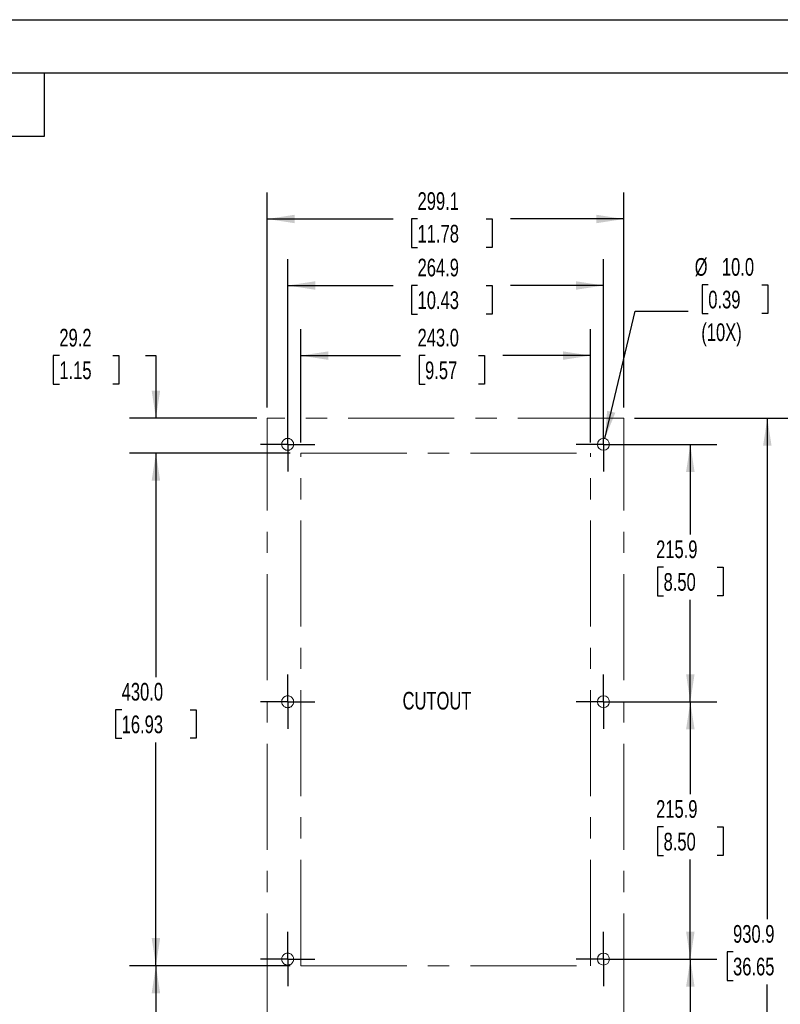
# Model space of a CAD drawing. Header units: millimetres. Extents: x 0 to 1956, y 0 to 1511.
# Tile 3 of 4: x 984 to 1622, y 685 to 1511. Entities that reach past the tile are written whole.
import ezdxf

# ---------------------------------------------------------------- set-up
doc = ezdxf.new("R2010")
doc.units = ezdxf.units.MM
doc.header["$LTSCALE"] = 7
doc.linetypes.add('CENTERX2', pattern=[20.32, 12.7, -2.54, 2.54, -2.54])
doc.layers.add('CENTER', color=40, linetype='CENTERX2')
doc.layers.add('DIMENSIONS', color=140, linetype='Continuous', lineweight=25)
doc.layers.add('TEXT', color=140, linetype='Continuous', lineweight=25)
doc.styles.add('SLDTEXTSTYLE0', font='TXT', dxfattribs={"width": 0.7})
doc.dimstyles.new('SLDDIMSTYLE1', dxfattribs={"dimtxt": 15.106055, "dimasz": 23.114, "dimexe": 0, "dimexo": 0.0625, "dimgap": 3.776514, "dimtad": 0, "dimtih": 1, "dimtoh": 1, "dimdec": 1, "dimrnd": 1e-09, "dimzin": 12, "dimdsep": 46, "dimtxsty": 'SLDTEXTSTYLE0', "dimsah": 1, "dimcen": 0.09, "dimadec": 0, "dimazin": 3, "dimtfac": 1, "dimtdec": 1, "dimtofl": 0, "dimtmove": 0, "dimatfit": 3, "dimfxl": 0, "dimfrac": 2, "dimtolj": 1, "dimtzin": 12, "dimarcsym": 0})
doc.dimstyles.new('SLDDIMSTYLE2', dxfattribs={"dimtxt": 15.106055, "dimasz": 23.114, "dimexe": 0, "dimexo": 0.0625, "dimgap": 3.776514, "dimtad": 0, "dimtih": 1, "dimtoh": 1, "dimdec": 1, "dimrnd": 1e-09, "dimzin": 4, "dimdsep": 46, "dimtxsty": 'SLDTEXTSTYLE0', "dimsah": 1, "dimcen": 0, "dimadec": 0, "dimazin": 1, "dimtfac": 1, "dimtdec": 1, "dimtofl": 0, "dimtmove": 0, "dimatfit": 3, "dimfxl": 0, "dimfrac": 2, "dimtolj": 1, "dimtzin": 12, "dimarcsym": 0})
doc.dimstyles.new('SLDDIMSTYLE3', dxfattribs={"dimtxt": 15.106055, "dimasz": 23.114, "dimexe": 0, "dimexo": 0.0625, "dimgap": 3.776514, "dimtad": 0, "dimtih": 1, "dimtoh": 1, "dimdec": 1, "dimrnd": 1e-09, "dimzin": 4, "dimdsep": 46, "dimtxsty": 'SLDTEXTSTYLE0', "dimsah": 1, "dimcen": 0.09, "dimadec": 0, "dimazin": 1, "dimtfac": 1, "dimtdec": 1, "dimtofl": 0, "dimtmove": 0, "dimatfit": 3, "dimfxl": 0, "dimfrac": 2, "dimtolj": 1, "dimtzin": 12, "dimarcsym": 0})
doc.dimstyles.new('SLDDIMSTYLE4', dxfattribs={"dimtxt": 15.106055, "dimasz": 23.114, "dimexe": 0, "dimexo": 0.0625, "dimgap": 3.776514, "dimtad": 0, "dimtih": 1, "dimtoh": 1, "dimdec": 1, "dimrnd": 1e-09, "dimzin": 12, "dimdsep": 46, "dimtxsty": 'SLDTEXTSTYLE0', "dimsah": 1, "dimcen": 0.09, "dimadec": 0, "dimazin": 3, "dimtfac": 1, "dimtdec": 1, "dimtmove": 0, "dimatfit": 0, "dimfxl": 0, "dimfrac": 2, "dimtolj": 1, "dimtzin": 12, "dimarcsym": 0})

# ---------------------------------------------------------------- blocks, each defined once
blk = doc.blocks.new('_D_1')
at = {"layer": 'DIMENSIONS'}
for p, q in [((1482.38, 723.31), (1568.56, 723.31)), ((1546.33, 723.31), (1546.33, 645.75)), ((1523.89, 618.36), (1518.82, 618.36)), ((1518.82, 618.36), (1518.82, 594.35)), ((1568.78, 618.36), (1573.85, 618.36)), ((1573.85, 618.36), (1573.85, 594.35)), ((1518.82, 594.35), (1523.89, 594.35)), ((1546.33, 507.41), (1546.33, 590.97)), ((1573.85, 594.35), (1568.78, 594.35)), ((1482.38, 507.41), (1568.56, 507.41))]:
    blk.add_line(p, q, dxfattribs=at)
for points in [[(1546.33, 723.31), (1542.78, 700.2), (1549.89, 700.2)], [(1546.33, 507.41), (1549.89, 530.53), (1542.78, 530.53)]]:
    blk.add_solid(points, dxfattribs=at)
at = {"layer": 'DIMENSIONS', "char_height": 14.817, "attachment_point": 1, "style": 'SLDTEXTSTYLE0'}
for s, insert in [('215.9', (1517.61, 640.84)), ('8.50', (1523.89, 613.45))]:
    blk.add_mtext(s, dxfattribs=dict(at, insert=insert))
blk = doc.blocks.new('_D_2')
at = {"layer": 'DIMENSIONS'}
for p, q in [((1482.38, 939.21), (1568.56, 939.21)), ((1546.33, 939.21), (1546.33, 861.59)), ((1523.89, 834.19), (1518.82, 834.19)), ((1518.82, 834.19), (1518.82, 810.19)), ((1568.78, 834.19), (1573.85, 834.19)), ((1573.85, 834.19), (1573.85, 810.19)), ((1518.82, 810.19), (1523.89, 810.19)), ((1573.85, 810.19), (1568.78, 810.19)), ((1546.33, 723.31), (1546.33, 806.8)), ((1482.38, 723.31), (1568.56, 723.31))]:
    blk.add_line(p, q, dxfattribs=at)
for points in [[(1546.33, 939.21), (1542.78, 916.1), (1549.89, 916.1)], [(1546.33, 723.31), (1549.89, 746.43), (1542.78, 746.43)]]:
    blk.add_solid(points, dxfattribs=at)
at = {"layer": 'DIMENSIONS', "char_height": 14.817, "attachment_point": 1, "style": 'SLDTEXTSTYLE0'}
for s, insert in [('215.9', (1517.61, 856.68)), ('8.50', (1523.89, 829.29))]:
    blk.add_mtext(s, dxfattribs=dict(at, insert=insert))
blk = doc.blocks.new('_D_3')
at = {"layer": 'DIMENSIONS'}
for p, q in [((1482.38, 1155.11), (1568.56, 1155.11)), ((1546.33, 1155.11), (1546.33, 1079.42)), ((1523.89, 1052.03), (1518.82, 1052.03)), ((1518.82, 1052.03), (1518.82, 1028.02)), ((1568.78, 1052.03), (1573.85, 1052.03)), ((1573.85, 1052.03), (1573.85, 1028.02)), ((1518.82, 1028.02), (1523.89, 1028.02)), ((1546.33, 939.21), (1546.33, 1024.64)), ((1573.85, 1028.02), (1568.78, 1028.02)), ((1482.38, 939.21), (1568.56, 939.21))]:
    blk.add_line(p, q, dxfattribs=at)
for points in [[(1546.33, 1155.11), (1542.78, 1132), (1549.89, 1132)], [(1546.33, 939.21), (1549.89, 962.33), (1542.78, 962.33)]]:
    blk.add_solid(points, dxfattribs=at)
at = {"layer": 'DIMENSIONS', "char_height": 14.817, "attachment_point": 1, "style": 'SLDTEXTSTYLE0'}
for s, insert in [('215.9', (1517.61, 1074.51)), ('8.50', (1523.89, 1047.12))]:
    blk.add_mtext(s, dxfattribs=dict(at, insert=insert))
blk = doc.blocks.new('_D_4')
at = {"layer": 'DIMENSIONS'}
for p, q in [((1561.4, 1288.89), (1556.33, 1288.89)), ((1556.33, 1288.89), (1556.33, 1264.88)), ((1606.29, 1288.89), (1611.36, 1288.89)), ((1611.36, 1288.89), (1611.36, 1264.88)), ((1474.64, 1159.98), (1499.99, 1266.96)), ((1499.99, 1266.96), (1544.44, 1266.96)), ((1556.33, 1264.88), (1561.4, 1264.88)), ((1611.36, 1264.88), (1606.29, 1264.88))]:
    blk.add_line(p, q, dxfattribs=at)
blk.add_solid([(1474.64, 1159.98), (1483.43, 1181.65), (1476.51, 1183.29)], dxfattribs=at)
at = {"layer": 'DIMENSIONS', "char_height": 14.817, "attachment_point": 1, "style": 'SLDTEXTSTYLE0'}
for s, insert in [('%%c', (1550, 1311.37)), ('10.0', (1572.81, 1311.37)), ('0.39', (1561.4, 1283.98)), ('(10X)', (1555.55, 1256.59))]:
    blk.add_mtext(s, dxfattribs=dict(at, insert=insert))
blk = doc.blocks.new('_D_5')
at = {"layer": 'DIMENSIONS'}
for p, q in [((1219.59, 1156.7), (1219.59, 1251.76)), ((1462.59, 1156.7), (1462.59, 1251.76)), ((1219.59, 1229.54), (1303.36, 1229.54)), ((1323.84, 1229.54), (1318.76, 1229.54)), ((1318.76, 1229.54), (1318.76, 1205.53)), ((1368.72, 1229.54), (1373.8, 1229.54)), ((1373.8, 1229.54), (1373.8, 1205.53)), ((1462.59, 1229.54), (1389.2, 1229.54)), ((1318.76, 1205.53), (1323.84, 1205.53)), ((1373.8, 1205.53), (1368.72, 1205.53))]:
    blk.add_line(p, q, dxfattribs=at)
for points in [[(1219.59, 1229.54), (1242.7, 1225.98), (1242.7, 1233.1)], [(1462.59, 1229.54), (1439.48, 1233.1), (1439.48, 1225.98)]]:
    blk.add_solid(points, dxfattribs=at)
at = {"layer": 'DIMENSIONS', "char_height": 14.817, "attachment_point": 1, "style": 'SLDTEXTSTYLE0'}
for s, insert in [('243.0', (1317.55, 1252.02)), ('9.57', (1323.84, 1224.63))]:
    blk.add_mtext(s, dxfattribs=dict(at, insert=insert))
blk = doc.blocks.new('_D_6')
at = {"layer": 'DIMENSIONS'}
for p, q in [((1208.59, 1164), (1208.59, 1310.58)), ((1473.49, 1164), (1473.49, 1310.58)), ((1208.59, 1288.35), (1297.08, 1288.35)), ((1317.55, 1288.35), (1312.48, 1288.35)), ((1312.48, 1288.35), (1312.48, 1264.34)), ((1375.01, 1288.35), (1380.08, 1288.35)), ((1380.08, 1288.35), (1380.08, 1264.34)), ((1473.49, 1288.35), (1395.48, 1288.35)), ((1312.48, 1264.34), (1317.55, 1264.34)), ((1380.08, 1264.34), (1375.01, 1264.34))]:
    blk.add_line(p, q, dxfattribs=at)
for points in [[(1208.59, 1288.35), (1231.7, 1284.8), (1231.7, 1291.91)], [(1473.49, 1288.35), (1450.38, 1291.91), (1450.38, 1284.8)]]:
    blk.add_solid(points, dxfattribs=at)
at = {"layer": 'DIMENSIONS', "char_height": 14.817, "attachment_point": 1, "style": 'SLDTEXTSTYLE0'}
for s, insert in [('264.9', (1317.55, 1310.83)), ('10.43', (1317.55, 1283.44))]:
    blk.add_mtext(s, dxfattribs=dict(at, insert=insert))
blk = doc.blocks.new('_D_7')
at = {"layer": 'DIMENSIONS'}
for p, q in [((1191.49, 1185.9), (1191.49, 1366.37)), ((1490.59, 1185.9), (1490.59, 1366.37)), ((1191.49, 1344.14), (1297.08, 1344.14)), ((1317.55, 1344.14), (1312.48, 1344.14)), ((1312.48, 1344.14), (1312.48, 1320.13)), ((1375.01, 1344.14), (1380.08, 1344.14)), ((1380.08, 1344.14), (1380.08, 1320.13)), ((1490.59, 1344.14), (1395.48, 1344.14)), ((1312.48, 1320.13), (1317.55, 1320.13)), ((1380.08, 1320.13), (1375.01, 1320.13))]:
    blk.add_line(p, q, dxfattribs=at)
for points in [[(1191.49, 1344.14), (1214.6, 1340.59), (1214.6, 1347.7)], [(1490.59, 1344.14), (1467.48, 1347.7), (1467.48, 1340.59)]]:
    blk.add_solid(points, dxfattribs=at)
at = {"layer": 'DIMENSIONS', "char_height": 14.817, "attachment_point": 1, "style": 'SLDTEXTSTYLE0'}
for s, insert in [('299.1', (1317.55, 1366.62)), ('11.78', (1317.55, 1339.23))]:
    blk.add_mtext(s, dxfattribs=dict(at, insert=insert))
blk = doc.blocks.new('_D_8')
at = {"layer": 'DIMENSIONS'}
for p, q in [((1499.48, 1177.01), (1633.14, 1177.01)), ((1610.91, 1177.01), (1610.91, 756.8)), ((1582.18, 729.4), (1577.11, 729.4)), ((1577.11, 729.4), (1577.11, 705.4)), ((1639.64, 729.4), (1644.71, 729.4)), ((1644.71, 729.4), (1644.71, 705.4)), ((1577.11, 705.4), (1582.18, 705.4)), ((1610.91, 246.11), (1610.91, 702.01)), ((1644.71, 705.4), (1639.64, 705.4)), ((1499.48, 246.11), (1633.14, 246.11))]:
    blk.add_line(p, q, dxfattribs=at)
for points in [[(1610.91, 1177.01), (1607.36, 1153.9), (1614.47, 1153.9)], [(1610.91, 246.11), (1614.47, 269.23), (1607.36, 269.23)]]:
    blk.add_solid(points, dxfattribs=at)
at = {"layer": 'DIMENSIONS', "char_height": 14.817, "attachment_point": 1, "style": 'SLDTEXTSTYLE0'}
for s, insert in [('930.9', (1582.18, 751.89)), ('36.65', (1582.18, 724.5))]:
    blk.add_mtext(s, dxfattribs=dict(at, insert=insert))
blk = doc.blocks.new('_D_11')
at = {"layer": 'DIMENSIONS'}
for p, q in [((1210.7, 717.81), (1075.86, 717.81)), ((1098.08, 717.81), (1098.08, 645.75)), ((1075.64, 618.36), (1070.57, 618.36)), ((1070.57, 618.36), (1070.57, 594.35)), ((1120.53, 618.36), (1125.6, 618.36)), ((1125.6, 618.36), (1125.6, 594.35)), ((1070.57, 594.35), (1075.64, 594.35)), ((1098.08, 489.81), (1098.08, 590.97)), ((1125.6, 594.35), (1120.53, 594.35)), ((1210.7, 489.81), (1075.86, 489.81))]:
    blk.add_line(p, q, dxfattribs=at)
for points in [[(1098.08, 717.81), (1094.53, 694.7), (1101.64, 694.7)], [(1098.08, 489.81), (1101.64, 512.93), (1094.53, 512.93)]]:
    blk.add_solid(points, dxfattribs=at)
at = {"layer": 'DIMENSIONS', "char_height": 14.817, "attachment_point": 1, "style": 'SLDTEXTSTYLE0'}
for s, insert in [('228.0', (1069.36, 640.84)), ('8.98', (1075.64, 613.45))]:
    blk.add_mtext(s, dxfattribs=dict(at, insert=insert))
blk = doc.blocks.new('_D_12')
at = {"layer": 'DIMENSIONS'}
for p, q in [((1210.7, 1147.81), (1075.86, 1147.81)), ((1098.08, 1147.81), (1098.08, 959.94)), ((1069.36, 932.55), (1064.28, 932.55)), ((1064.28, 932.55), (1064.28, 908.54)), ((1126.81, 932.55), (1131.88, 932.55)), ((1131.88, 932.55), (1131.88, 908.54)), ((1064.28, 908.54), (1069.36, 908.54)), ((1131.88, 908.54), (1126.81, 908.54)), ((1098.08, 717.81), (1098.08, 905.16)), ((1210.7, 717.81), (1075.86, 717.81))]:
    blk.add_line(p, q, dxfattribs=at)
for points in [[(1098.08, 1147.81), (1094.53, 1124.7), (1101.64, 1124.7)], [(1098.08, 717.81), (1101.64, 740.93), (1094.53, 740.93)]]:
    blk.add_solid(points, dxfattribs=at)
at = {"layer": 'DIMENSIONS', "char_height": 14.817, "attachment_point": 1, "style": 'SLDTEXTSTYLE0'}
for s, insert in [('430.0', (1069.36, 955.03)), ('16.93', (1069.36, 927.64))]:
    blk.add_mtext(s, dxfattribs=dict(at, insert=insert))
blk = doc.blocks.new('_D_13')
at = {"layer": 'DIMENSIONS'}
for p, q in [((1017.1, 1229.54), (1012.03, 1229.54)), ((1012.03, 1229.54), (1012.03, 1205.53)), ((1061.99, 1229.54), (1067.06, 1229.54)), ((1067.06, 1229.54), (1067.06, 1205.53)), ((1089.23, 1229.54), (1098.08, 1229.54)), ((1098.08, 1229.54), (1098.08, 1177.01)), ((1012.03, 1205.53), (1017.1, 1205.53)), ((1067.06, 1205.53), (1061.99, 1205.53)), ((1182.6, 1177.01), (1075.86, 1177.01)), ((1210.7, 1147.81), (1075.86, 1147.81)), ((1098.08, 1147.81), (1098.08, 1103.36))]:
    blk.add_line(p, q, dxfattribs=at)
for points in [[(1098.08, 1177.01), (1101.64, 1200.13), (1094.53, 1200.13)], [(1098.08, 1147.81), (1094.53, 1124.7), (1101.64, 1124.7)]]:
    blk.add_solid(points, dxfattribs=at)
at = {"layer": 'DIMENSIONS', "char_height": 14.817, "attachment_point": 1, "style": 'SLDTEXTSTYLE0'}
for s, insert in [('29.2', (1017.1, 1252.02)), ('1.15', (1017.1, 1224.63))]:
    blk.add_mtext(s, dxfattribs=dict(at, insert=insert))
blk = doc.blocks.new('SW_CENTERMARKSYMBOL_0')
at = {"layer": 'CENTER', "color": 0}
for p, q in [((0, 17.78), (0, 22.78)), ((0, 0), (0, 17.78)), ((-17.78, 0), (-22.78, 0)), ((0, 0), (-17.78, 0)), ((0, 0), (0, -17.78)), ((0, 0), (17.78, 0)), ((17.78, 0), (22.78, 0)), ((0, -17.78), (0, -22.78))]:
    blk.add_line(p, q, dxfattribs=at)
blk = doc.blocks.new('SW_CENTERMARKSYMBOL_1')
at = {"layer": 'CENTER', "color": 0}
for p, q in [((0, 17.78), (0, 22.78)), ((0, 0), (0, 17.78)), ((-17.78, 0), (-22.78, 0)), ((0, 0), (-17.78, 0)), ((0, 0), (0, -17.78)), ((0, 0), (17.78, 0)), ((17.78, 0), (22.78, 0)), ((0, -17.78), (0, -22.78))]:
    blk.add_line(p, q, dxfattribs=at)
blk = doc.blocks.new('SW_CENTERMARKSYMBOL_2')
at = {"layer": 'CENTER', "color": 0}
for p, q in [((0, 17.78), (0, 22.78)), ((0, 0), (0, 17.78)), ((-17.78, 0), (-22.78, 0)), ((0, 0), (-17.78, 0)), ((0, 0), (0, -17.78)), ((0, 0), (17.78, 0)), ((17.78, 0), (22.78, 0)), ((0, -17.78), (0, -22.78))]:
    blk.add_line(p, q, dxfattribs=at)
blk = doc.blocks.new('SW_CENTERMARKSYMBOL_3')
at = {"layer": 'CENTER', "color": 0}
for p, q in [((0, 17.78), (0, 22.78)), ((0, 0), (0, 17.78)), ((-17.78, 0), (-22.78, 0)), ((0, 0), (-17.78, 0)), ((0, 0), (0, -17.78)), ((0, 0), (17.78, 0)), ((17.78, 0), (22.78, 0)), ((0, -17.78), (0, -22.78))]:
    blk.add_line(p, q, dxfattribs=at)
blk = doc.blocks.new('SW_CENTERMARKSYMBOL_4')
at = {"layer": 'CENTER', "color": 0}
for p, q in [((0, 17.78), (0, 22.78)), ((0, 0), (0, 17.78)), ((-17.78, 0), (-22.78, 0)), ((0, 0), (-17.78, 0)), ((0, 0), (0, -17.78)), ((0, 0), (17.78, 0)), ((17.78, 0), (22.78, 0)), ((0, -17.78), (0, -22.78))]:
    blk.add_line(p, q, dxfattribs=at)
blk = doc.blocks.new('SW_CENTERMARKSYMBOL_5')
at = {"layer": 'CENTER', "color": 0}
for p, q in [((0, 17.78), (0, 22.78)), ((0, 0), (0, 17.78)), ((-17.78, 0), (-22.78, 0)), ((0, 0), (-17.78, 0)), ((0, 0), (0, -17.78)), ((0, 0), (17.78, 0)), ((17.78, 0), (22.78, 0)), ((0, -17.78), (0, -22.78))]:
    blk.add_line(p, q, dxfattribs=at)

msp = doc.modelspace()

# ---------------------------------------------------------------- linework, layer by layer
at = {"color": 7, "linetype": 'Continuous'}
msp.add_line((0.02, 1511.32), (1955.82, 1511.32), dxfattribs=at)
at = {"layer": 'CENTER', "color": 40, "linetype": 'CENTERX2', "lineweight": 18}
for p, q in [((1490.59, 1177.01), (1191.49, 1177.01)), ((1191.49, 246.11), (1191.49, 1177.01)), ((1490.59, 246.11), (1490.59, 1177.01)), ((1219.59, 1147.81), (1462.59, 1147.81)), ((1219.59, 717.81), (1219.59, 1147.81)), ((1462.59, 717.81), (1462.59, 1147.81)), ((1219.59, 717.81), (1462.59, 717.81))]:
    msp.add_line(p, q, dxfattribs=at)
for centre in [(1208.59, 1155.11), (1208.59, 939.21), (1208.59, 723.31)]:
    msp.add_circle(centre, 5, dxfattribs=at)
at = {"layer": 'CENTER', "color": 7, "linetype": 'Continuous', "lineweight": 18}
for centre in [(1473.49, 1155.11), (1473.49, 939.21), (1473.49, 723.31)]:
    msp.add_circle(centre, 5, dxfattribs=at)
at = {"layer": 'TEXT'}
for p, q in [((44.45, 1466.85), (1911.35, 1466.85)), ((1004.57, 1413.51), (1004.57, 1466.85)), ((951.23, 1413.51), (1004.57, 1413.51))]:
    msp.add_line(p, q, dxfattribs=at)

# ---------------------------------------------------------------- block references
at = {"layer": 'CENTER'}
for name, p in [('SW_CENTERMARKSYMBOL_0', (1208.59, 1155.11)), ('SW_CENTERMARKSYMBOL_1', (1473.49, 1155.11)), ('SW_CENTERMARKSYMBOL_3', (1208.59, 939.21)), ('SW_CENTERMARKSYMBOL_2', (1473.49, 939.21)), ('SW_CENTERMARKSYMBOL_4', (1208.59, 723.31)), ('SW_CENTERMARKSYMBOL_5', (1473.49, 723.31))]:
    msp.add_blockref(name, p, dxfattribs=at)

# ---------------------------------------------------------------- texts
at = {"layer": 'DIMENSIONS', "insert": (1304.96, 947.5), "char_height": 14.817, "attachment_point": 1, "style": 'SLDTEXTSTYLE0'}
msp.add_mtext('CUTOUT', dxfattribs=at)

# ---------------------------------------------------------------- dimensions: what is measured, and where the dimension line sits
at = {"layer": 'DIMENSIONS'}
for base, p1, p2, dimstyle, picture, middle in [((1191.49, 1344.14), (1490.59, 1177.01), (1191.49, 1177.01), 'SLDDIMSTYLE1', '_D_7', (1346.28, 1344.14)), ((1208.59, 1288.35), (1473.49, 1155.11), (1208.59, 1155.11), 'SLDDIMSTYLE1', '_D_6', (1346.28, 1288.35)), ((1462.59, 1229.54), (1219.59, 1147.81), (1462.59, 1147.81), 'SLDDIMSTYLE3', '_D_5', (1346.28, 1229.54))]:
    dim = msp.add_linear_dim(base=base, p1=p1, p2=p2, dimstyle=dimstyle, dxfattribs=at)
    dim.commit()
    dim.dimension.update_dxf_attribs({"geometry": picture, "text_midpoint": middle, "dimtype": 160})
dim = msp.add_diameter_dim_2p(p1=(1472.34, 1150.25), p2=(1474.64, 1159.98), text='<>\\P(10X)', dimstyle='SLDDIMSTYLE2', dxfattribs=at)
dim.commit()
dim.dimension.update_dxf_attribs({"geometry": '_D_4', "text_midpoint": (1583.85, 1274.76), "dimtype": 163})
for base, p1, p2, dimstyle, picture, middle in [((1098.08, 1177.01), (1219.59, 1147.81), (1191.49, 1177.01), 'SLDDIMSTYLE4', '_D_13', (1098.08, 1229.54)), ((1610.91, 1177.01), (1490.59, 246.11), (1490.59, 1177.01), 'SLDDIMSTYLE1', '_D_8', (1610.91, 729.4)), ((1546.33, 1155.11), (1473.49, 939.21), (1473.49, 1155.11), 'SLDDIMSTYLE1', '_D_3', (1546.33, 1052.03)), ((1098.08, 1147.81), (1219.59, 717.81), (1219.59, 1147.81), 'SLDDIMSTYLE3', '_D_12', (1098.08, 932.55)), ((1546.33, 939.21), (1473.49, 723.31), (1473.49, 939.21), 'SLDDIMSTYLE1', '_D_2', (1546.33, 834.19)), ((1546.33, 723.31), (1473.49, 507.41), (1473.49, 723.31), 'SLDDIMSTYLE1', '_D_1', (1546.33, 618.36)), ((1098.08, 717.81), (1219.59, 489.81), (1219.59, 717.81), 'SLDDIMSTYLE3', '_D_11', (1098.08, 618.36))]:
    dim = msp.add_linear_dim(base=base, p1=p1, p2=p2, angle=90, dimstyle=dimstyle, dxfattribs=at)
    dim.commit()
    dim.dimension.update_dxf_attribs({"geometry": picture, "text_midpoint": middle, "dimtype": 160})

doc.saveas('drawing.dxf')
